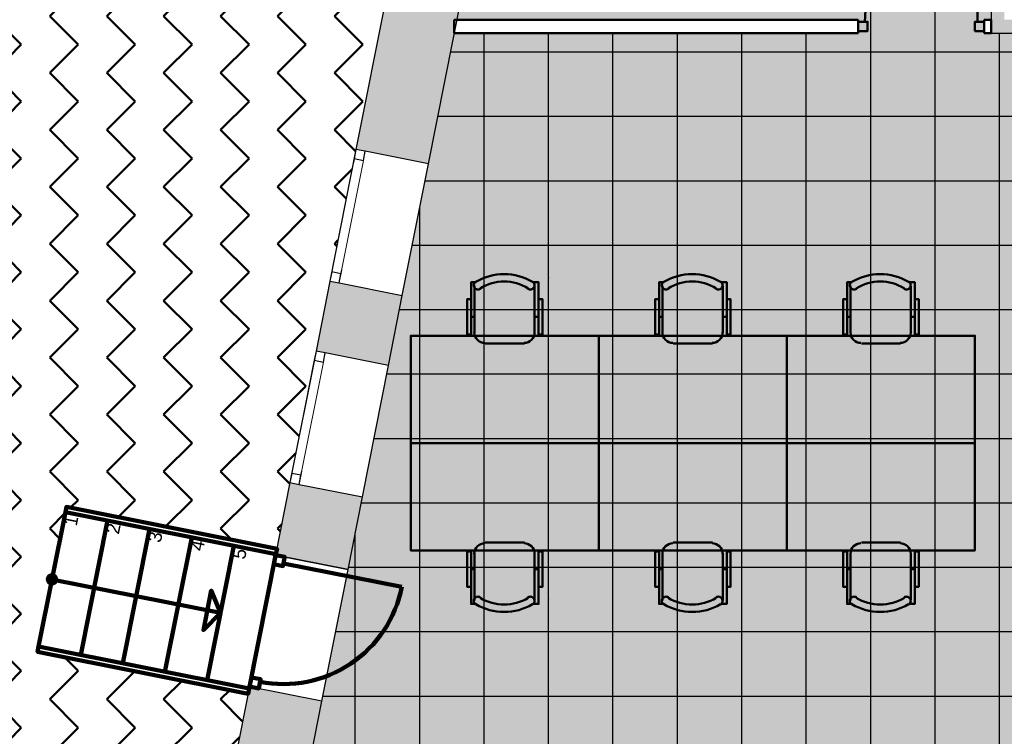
# Model space of a CAD drawing. Header units: metres. Extents: x -1 to 430, y -6 to 34.
# Tile 7 of 22: x 397.1 to 404.44, y 18.18 to 23.52. Entities that reach past the tile are written whole.
import ezdxf

# ---------------------------------------------------------------- set-up
doc = ezdxf.new("R2010")
doc.units = ezdxf.units.M
doc.linetypes.add('CONTINUA', pattern=[0])
doc.linetypes.add('PUNKT', pattern=[6.35, 0, -6.35])
for name, color, linetype, lineweight in [('3D P1 MURS EXISTENTS', 7, 'CONTINUA', 25), ('3D P1 MURS NOUS', 7, 'CONTINUA', 25), ('P1 MOBLES', 7, 'CONTINUA', 25), ('P1 PAVIMENT', 7, 'CONTINUA', 25)]:
    doc.layers.add(name, color=color, linetype=linetype, lineweight=lineweight)
doc.styles.add('ARIAL', font='arial.ttf')

# ---------------------------------------------------------------- blocks, each defined once
blk = doc.blocks.new('OBJETO_COMPLEJO_13')
at = {"layer": 'P1 MOBLES', "color": 202, "linetype": 'CONTINUA', "lineweight": 50, "transparency": 33554687}
for p, q in [((400.4877, 21.1862), (400.4877, 21.5375)), ((400.9364, 21.5375), (400.9364, 21.1862)), ((400.4623, 21.3047), (400.4877, 21.3047)), ((400.9661, 21.3047), (400.9364, 21.3047)), ((400.8602, 21.1057), (400.5681, 21.1057))]:
    blk.add_line(p, q, dxfattribs=at)
for points in [[(400.4623, 21.4359), (400.4327, 21.4359), (400.4327, 21.1735), (400.4623, 21.1735), (400.4623, 21.5629), (400.5004, 21.5629)], [(400.4969, 21.5673), (400.492, 21.5632), (400.4881, 21.5584), (400.4852, 21.553), (400.4835, 21.5473), (400.4828, 21.5412), (400.4833, 21.5352), (400.4851, 21.5292), (400.488, 21.5235), (400.492, 21.5186), (400.4968, 21.5146), (400.5022, 21.5117), (400.5079, 21.5099), (400.514, 21.5092), (400.52, 21.5097), (400.526, 21.5113), (400.5317, 21.5142)], [(400.8869, 21.5142), (400.8926, 21.5113), (400.8986, 21.5097), (400.9046, 21.5092), (400.9107, 21.5099), (400.9164, 21.5117), (400.9218, 21.5146), (400.9266, 21.5186), (400.9306, 21.5235), (400.9335, 21.5292), (400.9353, 21.5352), (400.9358, 21.5412), (400.9352, 21.5473), (400.9334, 21.553), (400.9305, 21.5584), (400.9266, 21.5632), (400.9217, 21.5673)], [(400.9661, 21.4359), (400.9957, 21.4359), (400.9957, 21.1735), (400.9661, 21.1735), (400.9661, 21.5629), (400.9237, 21.5629)], [(400.4871, 21.1896), (400.4887, 21.1738), (400.4932, 21.1591), (400.5004, 21.1458), (400.51, 21.1342), (400.5216, 21.1246), (400.5349, 21.1174), (400.5496, 21.1129), (400.5654, 21.1113)], [(400.8575, 21.1113), (400.8733, 21.1129), (400.888, 21.1174), (400.9013, 21.1246), (400.9128, 21.1342), (400.9224, 21.1458), (400.9296, 21.1591), (400.9342, 21.1738), (400.9358, 21.1896)]]:
    blk.add_lwpolyline(points, dxfattribs=at)
blk.add_lwpolyline([(401.4148, 20.3649), (400.0136, 20.3649), (400.0136, 21.165), (401.4148, 21.165), (401.4148, 20.3649)], close=True, dxfattribs=at)
for centre, radius, start, end in [((400.7094, 21.2068), 0.4167, 59.57383, 120.44578), ((400.7094, 21.228), 0.3405, 58.2581, 121.76492)]:
    blk.add_arc(centre, radius, start, end, dxfattribs=at)
blk = doc.blocks.new('OBJETO_COMPLEJO_14')
at = {"layer": 'P1 MOBLES', "color": 202, "linetype": 'CONTINUA', "lineweight": 50, "transparency": 33554687}
for p, q in [((400.8602, 19.6241), (400.5681, 19.6241)), ((400.4877, 19.5437), (400.4877, 19.1923)), ((400.9364, 19.1923), (400.9364, 19.5437)), ((400.4623, 19.4252), (400.4877, 19.4252)), ((400.9661, 19.4252), (400.9364, 19.4252))]:
    blk.add_line(p, q, dxfattribs=at)
blk.add_lwpolyline([(401.4148, 20.3649), (400.0136, 20.3649), (400.0136, 19.5649), (401.4148, 19.5649), (401.4148, 20.3649)], close=True, dxfattribs=at)
for points in [[(400.4871, 19.5403), (400.4887, 19.5561), (400.4932, 19.5708), (400.5004, 19.5841), (400.51, 19.5957), (400.5216, 19.6052), (400.5349, 19.6124), (400.5496, 19.617), (400.5654, 19.6186)], [(400.8575, 19.6186), (400.8733, 19.617), (400.888, 19.6124), (400.9013, 19.6052), (400.9128, 19.5957), (400.9224, 19.5841), (400.9296, 19.5708), (400.9342, 19.5561), (400.9358, 19.5403)], [(400.4623, 19.2939), (400.4327, 19.2939), (400.4327, 19.5564), (400.4623, 19.5564), (400.4623, 19.1669), (400.5004, 19.1669)], [(400.9661, 19.2939), (400.9957, 19.2939), (400.9957, 19.5564), (400.9661, 19.5564), (400.9661, 19.1669), (400.9237, 19.1669)], [(400.4969, 19.1625), (400.492, 19.1666), (400.4881, 19.1714), (400.4852, 19.1768), (400.4835, 19.1826), (400.4828, 19.1886), (400.4833, 19.1947), (400.4851, 19.2007), (400.488, 19.2063), (400.492, 19.2113), (400.4968, 19.2152), (400.5022, 19.2181), (400.5079, 19.22), (400.514, 19.2207), (400.52, 19.2202), (400.526, 19.2185), (400.5317, 19.2156)], [(400.8869, 19.2156), (400.8926, 19.2185), (400.8986, 19.2202), (400.9046, 19.2207), (400.9107, 19.22), (400.9164, 19.2181), (400.9218, 19.2152), (400.9266, 19.2113), (400.9306, 19.2063), (400.9335, 19.2007), (400.9353, 19.1947), (400.9358, 19.1886), (400.9352, 19.1826), (400.9334, 19.1768), (400.9305, 19.1714), (400.9266, 19.1666), (400.9217, 19.1625)]]:
    blk.add_lwpolyline(points, dxfattribs=at)
for centre, radius, start, end in [((400.7094, 19.5231), 0.4167, 239.55422, 300.42617), ((400.7094, 19.5019), 0.3405, 238.23508, 301.7419)]:
    blk.add_arc(centre, radius, start, end, dxfattribs=at)
blk = doc.blocks.new('OBJETO_COMPLEJO_15')
at = {"layer": 'P1 MOBLES', "color": 202, "linetype": 'CONTINUA', "lineweight": 50, "transparency": 33554687}
for p, q in [((401.8889, 21.1862), (401.8889, 21.5375)), ((402.3376, 21.5375), (402.3376, 21.1862)), ((401.8635, 21.3047), (401.8889, 21.3047)), ((402.3672, 21.3047), (402.3376, 21.3047)), ((402.2614, 21.1057), (401.9693, 21.1057))]:
    blk.add_line(p, q, dxfattribs=at)
for points in [[(401.8635, 21.4359), (401.8339, 21.4359), (401.8339, 21.1735), (401.8635, 21.1735), (401.8635, 21.5629), (401.9016, 21.5629)], [(401.8981, 21.5673), (401.8932, 21.5632), (401.8892, 21.5584), (401.8864, 21.553), (401.8846, 21.5473), (401.884, 21.5412), (401.8845, 21.5352), (401.8862, 21.5292), (401.8892, 21.5235), (401.8932, 21.5186), (401.898, 21.5146), (401.9034, 21.5117), (401.9091, 21.5099), (401.9151, 21.5092), (401.9212, 21.5097), (401.9272, 21.5113), (401.9329, 21.5142)], [(402.2881, 21.5142), (402.2938, 21.5113), (402.2997, 21.5097), (402.3058, 21.5092), (402.3118, 21.5099), (402.3176, 21.5117), (402.323, 21.5146), (402.3278, 21.5186), (402.3318, 21.5235), (402.3347, 21.5292), (402.3364, 21.5352), (402.337, 21.5412), (402.3363, 21.5473), (402.3346, 21.553), (402.3317, 21.5584), (402.3278, 21.5632), (402.3229, 21.5673)], [(402.3672, 21.4359), (402.3969, 21.4359), (402.3969, 21.1735), (402.3672, 21.1735), (402.3672, 21.5629), (402.3249, 21.5629)], [(401.8882, 21.1896), (401.8898, 21.1738), (401.8944, 21.1591), (401.9016, 21.1458), (401.9112, 21.1342), (401.9228, 21.1246), (401.9361, 21.1174), (401.9508, 21.1129), (401.9666, 21.1113)], [(402.2587, 21.1113), (402.2744, 21.1129), (402.2891, 21.1174), (402.3024, 21.1246), (402.314, 21.1342), (402.3236, 21.1458), (402.3308, 21.1591), (402.3354, 21.1738), (402.337, 21.1896)]]:
    blk.add_lwpolyline(points, dxfattribs=at)
blk.add_lwpolyline([(402.8159, 20.3649), (401.4148, 20.3649), (401.4148, 21.165), (402.8159, 21.165), (402.8159, 20.3649)], close=True, dxfattribs=at)
for centre, radius, start, end in [((402.1106, 21.2068), 0.4167, 59.57383, 120.44578), ((402.1106, 21.228), 0.3405, 58.2581, 121.76492)]:
    blk.add_arc(centre, radius, start, end, dxfattribs=at)
blk = doc.blocks.new('OBJETO_COMPLEJO_16')
at = {"layer": 'P1 MOBLES', "color": 202, "linetype": 'CONTINUA', "lineweight": 50, "transparency": 33554687}
for p, q in [((402.2614, 19.6241), (401.9693, 19.6241)), ((401.8889, 19.5437), (401.8889, 19.1923)), ((402.3376, 19.1923), (402.3376, 19.5437)), ((401.8635, 19.4252), (401.8889, 19.4252)), ((402.3672, 19.4252), (402.3376, 19.4252))]:
    blk.add_line(p, q, dxfattribs=at)
blk.add_lwpolyline([(402.8159, 20.3649), (401.4148, 20.3649), (401.4148, 19.5649), (402.8159, 19.5649), (402.8159, 20.3649)], close=True, dxfattribs=at)
for points in [[(401.8882, 19.5403), (401.8898, 19.5561), (401.8944, 19.5708), (401.9016, 19.5841), (401.9112, 19.5957), (401.9228, 19.6052), (401.9361, 19.6124), (401.9508, 19.617), (401.9666, 19.6186)], [(402.2587, 19.6186), (402.2744, 19.617), (402.2891, 19.6124), (402.3024, 19.6052), (402.314, 19.5957), (402.3236, 19.5841), (402.3308, 19.5708), (402.3354, 19.5561), (402.337, 19.5403)], [(401.8635, 19.2939), (401.8339, 19.2939), (401.8339, 19.5564), (401.8635, 19.5564), (401.8635, 19.1669), (401.9016, 19.1669)], [(402.3672, 19.2939), (402.3969, 19.2939), (402.3969, 19.5564), (402.3672, 19.5564), (402.3672, 19.1669), (402.3249, 19.1669)], [(401.8981, 19.1625), (401.8932, 19.1666), (401.8892, 19.1714), (401.8864, 19.1768), (401.8846, 19.1826), (401.884, 19.1886), (401.8845, 19.1947), (401.8862, 19.2007), (401.8892, 19.2063), (401.8932, 19.2113), (401.898, 19.2152), (401.9034, 19.2181), (401.9091, 19.22), (401.9151, 19.2207), (401.9212, 19.2202), (401.9272, 19.2185), (401.9329, 19.2156)], [(402.2881, 19.2156), (402.2938, 19.2185), (402.2997, 19.2202), (402.3058, 19.2207), (402.3118, 19.22), (402.3176, 19.2181), (402.323, 19.2152), (402.3278, 19.2113), (402.3318, 19.2063), (402.3347, 19.2007), (402.3364, 19.1947), (402.337, 19.1886), (402.3363, 19.1826), (402.3346, 19.1768), (402.3317, 19.1714), (402.3278, 19.1666), (402.3229, 19.1625)]]:
    blk.add_lwpolyline(points, dxfattribs=at)
for centre, radius, start, end in [((402.1106, 19.5231), 0.4167, 239.55422, 300.42617), ((402.1106, 19.5019), 0.3405, 238.23508, 301.7419)]:
    blk.add_arc(centre, radius, start, end, dxfattribs=at)
blk = doc.blocks.new('OBJETO_COMPLEJO_17')
at = {"layer": 'P1 MOBLES', "color": 202, "linetype": 'CONTINUA', "lineweight": 50, "transparency": 33554687}
for p, q in [((403.2901, 21.1862), (403.2901, 21.5375)), ((403.7388, 21.5375), (403.7388, 21.1862)), ((403.2647, 21.3047), (403.2901, 21.3047)), ((403.7684, 21.3047), (403.7388, 21.3047)), ((403.6626, 21.1057), (403.3705, 21.1057))]:
    blk.add_line(p, q, dxfattribs=at)
for points in [[(403.2647, 21.4359), (403.235, 21.4359), (403.235, 21.1735), (403.2647, 21.1735), (403.2647, 21.5629), (403.3028, 21.5629)], [(403.2993, 21.5673), (403.2943, 21.5632), (403.2904, 21.5584), (403.2876, 21.553), (403.2858, 21.5473), (403.2852, 21.5412), (403.2857, 21.5352), (403.2874, 21.5292), (403.2904, 21.5235), (403.2944, 21.5186), (403.2992, 21.5146), (403.3045, 21.5117), (403.3103, 21.5099), (403.3163, 21.5092), (403.3224, 21.5097), (403.3284, 21.5113), (403.3341, 21.5142)], [(403.6893, 21.5142), (403.695, 21.5113), (403.7009, 21.5097), (403.707, 21.5092), (403.713, 21.5099), (403.7188, 21.5117), (403.7242, 21.5146), (403.7289, 21.5186), (403.7329, 21.5235), (403.7359, 21.5292), (403.7376, 21.5352), (403.7381, 21.5412), (403.7375, 21.5473), (403.7358, 21.553), (403.7329, 21.5584), (403.729, 21.5632), (403.7241, 21.5673)], [(403.7684, 21.4359), (403.798, 21.4359), (403.798, 21.1735), (403.7684, 21.1735), (403.7684, 21.5629), (403.7261, 21.5629)], [(403.2894, 21.1896), (403.291, 21.1738), (403.2956, 21.1591), (403.3028, 21.1458), (403.3124, 21.1342), (403.3239, 21.1246), (403.3372, 21.1174), (403.3519, 21.1129), (403.3677, 21.1113)], [(403.6598, 21.1113), (403.6756, 21.1129), (403.6903, 21.1174), (403.7036, 21.1246), (403.7152, 21.1342), (403.7248, 21.1458), (403.732, 21.1591), (403.7366, 21.1738), (403.7381, 21.1896)]]:
    blk.add_lwpolyline(points, dxfattribs=at)
blk.add_lwpolyline([(404.2171, 20.3649), (402.8159, 20.3649), (402.8159, 21.165), (404.2171, 21.165), (404.2171, 20.3649)], close=True, dxfattribs=at)
for centre, radius, start, end in [((403.5117, 21.2068), 0.4167, 59.57383, 120.44578), ((403.5117, 21.228), 0.3405, 58.2581, 121.76492)]:
    blk.add_arc(centre, radius, start, end, dxfattribs=at)
blk = doc.blocks.new('OBJETO_COMPLEJO_18')
at = {"layer": 'P1 MOBLES', "color": 202, "linetype": 'CONTINUA', "lineweight": 50, "transparency": 33554687}
for p, q in [((403.6626, 19.6241), (403.3705, 19.6241)), ((403.2901, 19.5437), (403.2901, 19.1923)), ((403.7388, 19.1923), (403.7388, 19.5437)), ((403.2647, 19.4252), (403.2901, 19.4252)), ((403.7684, 19.4252), (403.7388, 19.4252))]:
    blk.add_line(p, q, dxfattribs=at)
blk.add_lwpolyline([(404.2171, 20.3649), (402.8159, 20.3649), (402.8159, 19.5649), (404.2171, 19.5649), (404.2171, 20.3649)], close=True, dxfattribs=at)
for points in [[(403.2894, 19.5403), (403.291, 19.5561), (403.2956, 19.5708), (403.3028, 19.5841), (403.3124, 19.5957), (403.3239, 19.6052), (403.3372, 19.6124), (403.3519, 19.617), (403.3677, 19.6186)], [(403.6598, 19.6186), (403.6756, 19.617), (403.6903, 19.6124), (403.7036, 19.6052), (403.7152, 19.5957), (403.7248, 19.5841), (403.732, 19.5708), (403.7366, 19.5561), (403.7381, 19.5403)], [(403.2647, 19.2939), (403.235, 19.2939), (403.235, 19.5564), (403.2647, 19.5564), (403.2647, 19.1669), (403.3028, 19.1669)], [(403.7684, 19.2939), (403.798, 19.2939), (403.798, 19.5564), (403.7684, 19.5564), (403.7684, 19.1669), (403.7261, 19.1669)], [(403.2993, 19.1625), (403.2943, 19.1666), (403.2904, 19.1714), (403.2876, 19.1768), (403.2858, 19.1826), (403.2852, 19.1886), (403.2857, 19.1947), (403.2874, 19.2007), (403.2904, 19.2063), (403.2944, 19.2113), (403.2992, 19.2152), (403.3045, 19.2181), (403.3103, 19.22), (403.3163, 19.2207), (403.3224, 19.2202), (403.3284, 19.2185), (403.3341, 19.2156)], [(403.6893, 19.2156), (403.695, 19.2185), (403.7009, 19.2202), (403.707, 19.2207), (403.713, 19.22), (403.7188, 19.2181), (403.7242, 19.2152), (403.7289, 19.2113), (403.7329, 19.2063), (403.7359, 19.2007), (403.7376, 19.1947), (403.7381, 19.1886), (403.7375, 19.1826), (403.7358, 19.1768), (403.7329, 19.1714), (403.729, 19.1666), (403.7241, 19.1625)]]:
    blk.add_lwpolyline(points, dxfattribs=at)
for centre, radius, start, end in [((403.5117, 19.5231), 0.4167, 239.55422, 300.42617), ((403.5117, 19.5019), 0.3405, 238.23508, 301.7419)]:
    blk.add_arc(centre, radius, start, end, dxfattribs=at)
blk = doc.blocks.new('TRAMA_1')
at = {"layer": 'P1 PAVIMENT', "linetype": 'CONTINUA', "lineweight": 25, "transparency": 33554687}
for points in [[(401.0337, 21.6), (401.04, 21.6063), (401.0462, 21.6), (401.04, 21.5938)], [(403.4337, 21.6), (403.44, 21.6063), (403.4463, 21.6), (403.44, 21.5938)], [(401.0337, 19.2), (401.04, 19.2063), (401.0462, 19.2), (401.04, 19.1937)], [(403.4337, 19.2), (403.44, 19.2063), (403.4463, 19.2), (403.44, 19.1937)]]:
    blk.add_hatch(color=7, dxfattribs=at).paths.add_polyline_path(points, flags=16)
at = {"layer": 'P1 PAVIMENT', "color": 7, "linetype": 'CONTINUA', "lineweight": 25, "transparency": 33554687}
for p, q in [((400.56, 21.6), (400.56, 23.4195)), ((401.04, 21.6), (401.04, 23.4195)), ((400.3101, 23.28), (400.8, 23.28)), ((403.2, 23.28), (405.6, 23.28)), ((400.2149, 22.8), (400.8, 22.8)), ((400.8, 22.8), (403.2, 22.8)), ((400.1198, 22.32), (400.8, 22.32)), ((400.8, 22.32), (403.2, 22.32)), ((400.08, 21.6), (400.08, 22.1189)), ((400.0247, 21.84), (400.8, 21.84)), ((400.8, 21.84), (403.2, 21.84)), ((403.2, 21.84), (405.6, 21.84)), ((400.08, 19.2), (400.08, 21.6)), ((400.56, 19.2), (400.56, 21.6)), ((401.04, 19.2), (401.04, 21.6)), ((401.52, 19.2), (401.52, 21.6)), ((402, 19.2), (402, 21.6)), ((402.48, 19.2), (402.48, 21.6)), ((402.96, 19.2), (402.96, 21.6)), ((403.44, 19.2), (403.44, 21.6)), ((403.92, 19.2), (403.92, 21.6)), ((404.4, 19.2), (404.4, 21.6)), ((399.9296, 21.36), (400.8, 21.36)), ((400.8, 21.36), (403.2, 21.36)), ((403.2, 21.36), (405.6, 21.36)), ((399.8345, 20.88), (400.8, 20.88)), ((400.8, 20.88), (403.2, 20.88)), ((403.2, 20.88), (405.6, 20.88)), ((399.7394, 20.4), (400.8, 20.4)), ((400.8, 20.4), (403.2, 20.4)), ((403.2, 20.4), (405.6, 20.4)), ((399.6443, 19.92), (400.8, 19.92)), ((400.8, 19.92), (403.2, 19.92)), ((403.2, 19.92), (405.6, 19.92)), ((399.6, 19.2), (399.6, 19.6962)), ((399.5492, 19.44), (400.8, 19.44)), ((400.8, 19.44), (403.2, 19.44)), ((403.2, 19.44), (405.6, 19.44)), ((399.6, 16.9347), (399.6, 19.2)), ((400.08, 16.8), (400.08, 19.2)), ((400.56, 16.8), (400.56, 19.2)), ((401.04, 18.0436), (401.04, 19.2)), ((399.4541, 18.96), (400.8, 18.96)), ((400.8, 18.96), (403.2, 18.96)), ((403.2, 18.96), (405.6, 18.96)), ((399.359, 18.48), (400.8, 18.48)), ((400.8, 18.48), (403.2, 18.48)), ((403.2, 18.48), (405.6, 18.48))]:
    blk.add_line(p, q, dxfattribs=at)
for points in [[(403.44, 21.6), (403.44, 22.8453), (403.44, 22.8453), (403.44, 24)], [(403.92, 21.6), (403.92, 22.7144), (403.92, 22.7144), (403.92, 24)], [(401.52, 21.6), (401.52, 23.3688), (401.52, 23.3688), (401.52, 23.4195)], [(402, 21.6), (402, 23.2379), (402, 23.2379), (402, 23.4195)], [(402.48, 21.6), (402.48, 23.107), (402.48, 23.107), (402.48, 23.4195)], [(402.96, 21.6), (402.96, 22.9761), (402.96, 22.9761), (402.96, 23.4195)], [(404.4, 21.6), (404.4, 22.5835), (404.4, 22.5835), (404.4, 23.4195)], [(400.8, 23.28), (401.8456, 23.28), (401.8456, 23.28), (403.2, 23.28)], [(403.2, 22.8), (403.606, 22.8), (403.606, 22.8), (405.6, 22.8)], [(403.2, 22.32), (405.3663, 22.32), (405.3663, 22.32), (405.6, 22.32)], [(401.52, 16.8), (401.52, 17.8609), (401.52, 17.8609), (401.52, 19.2)], [(402, 16.8), (402, 17.8554), (402, 17.8554), (402, 19.2)], [(402.48, 16.8), (402.48, 17.8498), (402.48, 17.8498), (402.48, 19.2)], [(402.96, 16.8), (402.96, 17.8442), (402.96, 17.8442), (402.96, 19.2)], [(403.44, 16.8), (403.44, 17.8386), (403.44, 17.8386), (403.44, 19.2)], [(403.92, 16.8), (403.92, 17.833), (403.92, 17.833), (403.92, 19.2)], [(404.4, 16.8), (404.4, 17.8274), (404.4, 17.8274), (404.4, 19.2)]]:
    blk.add_lwpolyline(points, dxfattribs=at)

msp = doc.modelspace()

# ---------------------------------------------------------------- hatches: boundary and pattern name
at = {"layer": '3D P1 MURS EXISTENTS', "linetype": 'CONTINUA', "lineweight": 18, "true_color": 0xa0a0a0, "transparency": 33554687}
for points in [[(404.4366, 23.5195), (404.4366, 28.0782), (404.3366, 28.0782), (404.3366, 23.5195)], [(399.9162, 24.1222), (399.6053, 22.5527), (400.1448, 22.4458), (400.4557, 24.0153)], [(404.3366, 23.4195), (406.177, 23.4195), (406.177, 23.5195), (404.3366, 23.5195)], [(399.3077, 21.0509), (399.8472, 20.9441), (399.9504, 21.4649), (399.4109, 21.5718)], [(399.6529, 19.9631), (399.1134, 20.07), (399.0065, 19.5305), (399.546, 19.4236)], [(398.8121, 18.5496), (398.5038, 16.9935), (399.0434, 16.8866), (399.3517, 18.4427)]]:
    msp.add_hatch(color=253, dxfattribs=at).paths.add_polyline_path(points)
at = {"layer": 'P1 MOBLES', "linetype": 'CONTINUA', "lineweight": 50, "transparency": 33554687}
h = msp.add_hatch(dxfattribs=at)
h.set_pattern_fill('TRAMA', color=202, scale=0.3, angle=135, style=0, pattern_type=2)
h.set_pattern_definition([(135, (-0.84853, 6e-17), (-0.42426407, 3e-17), [0.3, -0.3]), (225, (-0.84853, 6e-17), (-7e-17, -0.42426407), [0.3, -0.3])])
h.paths.add_polyline_path([(400.4234, 26.6821), (400.6941, 28.0485), (394.4398, 28.0485), (394.4398, 13.2195), (397.7561, 13.2195), (398.8018, 18.4972), (397.2323, 18.8081), (397.446, 19.8872), (399.0155, 19.5762), (400.2096, 25.603), (398.6401, 25.914), (398.8539, 26.993)], flags=0)
at = {"layer": 'P1 PAVIMENT', "linetype": 'CONTINUA', "lineweight": 25, "true_color": 0xa8d1ff, "transparency": 33554687}
h = msp.add_hatch(color=141, dxfattribs=at)
h.paths.add_polyline_path([(410.8472, 18.0827), (410.5993, 18.2166), (410.5542, 18.2441), (410.5897, 18.3045), (410.6341, 18.2774), (410.8788, 18.1451), (411.1301, 18.0259), (411.3873, 17.9199), (411.6497, 17.8276), (411.9165, 17.7491), (412.1871, 17.6847), (412.4607, 17.6346), (412.7365, 17.5988), (413.0138, 17.5776), (413.3066, 17.5705), (413.3066, 21.3124), (412.6165, 21.2595), (411.2065, 20.8204), (411.2066, 20.8197), (410.3864, 20.7495), (409.747, 21.1763), (409.747, 18.3096), (409.7493, 18.3096), (409.7493, 18.2396), (409.747, 18.2396), (409.747, 18.1095), (409.627, 18.1095), (409.627, 22.0762), (409.5179, 22.1774), (409.3185, 22.3439), (409.1106, 22.4998), (408.8949, 22.6445), (408.6719, 22.7778), (408.4422, 22.8992), (408.2065, 23.0084), (407.9654, 23.1051), (407.7196, 23.1891), (407.507, 23.2495), (407.51, 23.2607), (407.507, 23.2617), (407.507, 24.1595), (406.177, 24.1595), (406.177, 23.4195), (404.2866, 23.4195), (404.2866, 23.5195), (404.3366, 23.5195), (404.3366, 28.0782), (401.2607, 28.0782), (400.3575, 23.5195), (403.3466, 23.5195), (403.3466, 23.4195), (400.3377, 23.4195), (399.0648, 16.995), (399.9816, 16.8917), (399.9704, 16.7924), (399.0453, 16.8966), (398.2972, 13.1206), (400.936, 13.1206), (400.936, 13.4555), (400.9022, 13.4677), (400.872, 13.4852), (400.8452, 13.5077), (400.8227, 13.5345), (400.8053, 13.5647), (400.7933, 13.5976), (400.7872, 13.632), (400.7872, 13.6669), (400.7933, 13.7014), (400.8053, 13.7342), (400.8227, 13.7645), (400.8452, 13.7912), (400.872, 13.8137), (400.9022, 13.8312), (400.936, 13.8435), (400.936, 16.6836), (400.9045, 16.6871), (400.9157, 16.7865), (402.3914, 16.6203), (402.3802, 16.5209), (401.036, 16.6723), (401.036, 13.8442), (401.0717, 13.8312), (401.102, 13.8137), (401.1288, 13.7912), (401.1512, 13.7645), (401.1687, 13.7342), (401.1807, 13.7014), (401.1867, 13.6669), (401.1867, 13.632), (401.1807, 13.5976), (401.1687, 13.5647), (401.1512, 13.5345), (401.1288, 13.5077), (401.102, 13.4852), (401.0717, 13.4677), (401.036, 13.4547), (401.036, 13.1206), (403.3696, 13.1206), (403.3696, 16.4095), (403.3143, 16.4157), (403.3255, 16.5151), (403.3752, 16.5095), (404.7972, 16.5095), (404.7972, 16.4095), (403.4696, 16.4095), (403.4696, 13.1206), (405.7872, 13.1206), (405.7872, 13.455), (405.7522, 13.4677), (405.722, 13.4852), (405.6952, 13.5077), (405.6727, 13.5345), (405.6553, 13.5647), (405.6433, 13.5976), (405.6372, 13.632), (405.6372, 13.6669), (405.6433, 13.7014), (405.6553, 13.7342), (405.6727, 13.7645), (405.6952, 13.7912), (405.722, 13.8137), (405.7522, 13.8312), (405.7872, 13.8439), (405.7872, 16.4095), (405.7372, 16.4095), (405.7372, 16.5095), (405.9383, 16.5095), (405.9383, 16.4095), (405.8872, 16.4095), (405.8872, 13.8437), (405.9217, 13.8312), (405.952, 13.8137), (405.9788, 13.7912), (406.0023, 13.7631), (407.3616, 13.7631), (407.3616, 13.1206), (408.2373, 13.1206), (408.2373, 16.4095), (406.8783, 16.4095), (406.8783, 16.5095), (409.695, 16.5095), (409.695, 16.4095), (408.3373, 16.4095), (408.3373, 13.1206), (410.685, 13.1206), (410.685, 13.4546), (410.649, 13.4677), (410.6187, 13.4852), (410.5919, 13.5077), (410.5695, 13.5345), (410.552, 13.5647), (410.54, 13.5976), (410.534, 13.632), (410.534, 13.6669), (410.54, 13.7014), (410.552, 13.7342), (410.5695, 13.7645), (410.5919, 13.7912), (410.6187, 13.8137), (410.649, 13.8312), (410.685, 13.8443), (410.685, 16.4095), (410.635, 16.4095), (410.635, 16.5095), (410.8361, 16.5095), (410.8361, 16.4095), (410.785, 16.4095), (410.785, 13.8434), (410.8185, 13.8312), (410.8487, 13.8137), (410.8755, 13.7912), (410.898, 13.7645), (410.9154, 13.7342), (410.9274, 13.7014), (410.9335, 13.6669), (410.9335, 13.632), (410.9274, 13.5976), (410.9154, 13.5647), (410.898, 13.5345), (410.8755, 13.5077), (410.8487, 13.4852), (410.8185, 13.4677), (410.785, 13.4555), (410.785, 13.1206), (413.3874, 13.1206), (413.3874, 16.4095), (411.7361, 16.4095), (411.7361, 16.5095), (415.0981, 16.5095), (415.0981, 16.4095), (413.4874, 16.4095), (413.4874, 13.1206), (416.0881, 13.1206), (416.0881, 13.4547), (416.0522, 13.4677), (416.022, 13.4852), (415.9952, 13.5077), (415.9727, 13.5345), (415.9553, 13.5647), (415.9433, 13.5976), (415.9372, 13.632), (415.9372, 13.6669), (415.9433, 13.7014), (415.9553, 13.7342), (415.9727, 13.7645), (415.9952, 13.7912), (416.022, 13.8137), (416.0522, 13.8312), (416.0881, 13.8442), (416.0881, 16.4095), (416.0381, 16.4095), (416.0381, 16.5095), (416.2381, 16.5095), (416.2381, 16.4095), (416.1881, 16.4095), (416.1881, 13.8434), (416.2217, 13.8312), (416.252, 13.8137), (416.2788, 13.7912), (416.3012, 13.7645), (416.3187, 13.7342), (416.3307, 13.7014), (416.3367, 13.6669), (416.3367, 13.632), (416.3307, 13.5976), (416.3187, 13.5647), (416.3012, 13.5345), (416.2788, 13.5077), (416.252, 13.4852), (416.2217, 13.4677), (416.1881, 13.4555), (416.1881, 13.1206), (418.4973, 13.1206), (418.4973, 16.4095), (417.1781, 16.4095), (417.1781, 16.5095), (420.417, 16.5095), (420.417, 16.4095), (418.5973, 16.4095), (418.5973, 13.1206), (421.407, 13.1206), (421.407, 16.4095), (421.357, 16.4095), (421.357, 16.5095), (421.407, 16.5095), (421.407, 16.5695), (421.507, 16.5695), (421.507, 13.1206), (423.7155, 13.1206), (424.7142, 17.9395), (421.507, 17.9395), (421.507, 17.5095), (421.407, 17.5095), (421.407, 18.1395), (421.507, 18.1395), (421.507, 18.0395), (424.7349, 18.0395), (425.7009, 22.7007), (421.507, 22.7007), (421.507, 22.6507), (421.407, 22.6507), (421.407, 22.8007), (425.7216, 22.8007), (426.8153, 28.0782), (421.507, 28.0782), (421.507, 23.7407), (421.337, 23.7407), (421.337, 24.2395), (417.447, 24.2395), (417.447, 23.4895), (416.517, 23.4895), (416.517, 22.0695), (416.0484, 22.0695), (416.0484, 19.5653), (415.9784, 19.5653), (415.9784, 22.0695), (415.647, 22.0695), (414.1734, 21.4995), (413.4066, 21.32), (413.4066, 17.5741), (413.5699, 17.5787), (413.8472, 17.601), (414.1228, 17.6379), (414.3962, 17.6891), (414.6665, 17.7546), (414.9331, 17.8341), (415.1951, 17.9275), (415.4518, 18.0344), (415.7026, 18.1546), (415.9468, 18.2878), (416.1837, 18.4336), (416.2078, 18.4503), (415.9784, 18.7725), (415.9784, 18.7978), (416.0484, 18.7978), (416.0484, 18.7948), (416.2654, 18.49), (416.2666, 18.4909), (416.3059, 18.4331), (416.2489, 18.3925), (416.2484, 18.3932), (416.2219, 18.375), (415.9819, 18.2273), (415.7346, 18.0923), (415.4804, 17.9705), (415.2203, 17.8621), (414.9548, 17.7675), (414.6848, 17.687), (414.4109, 17.6206), (414.1339, 17.5687), (413.8546, 17.5314), (413.5737, 17.5087), (413.292, 17.5008), (413.0103, 17.5076), (412.7293, 17.5292), (412.4499, 17.5654), (412.1727, 17.6162), (411.8985, 17.6815), (411.6282, 17.761), (411.3623, 17.8545), (411.1018, 17.9618)])
h.paths.add_polyline_path([(410.7119, 18.0491), (410.8502, 18.0491), (410.939, 17.9432), (410.9609, 17.9054), (410.9758, 17.8643), (410.9834, 17.8213), (410.9834, 17.7776), (410.9758, 17.7346), (410.9609, 17.6935), (410.939, 17.6557), (410.911, 17.6222), (410.8775, 17.5942), (410.8396, 17.5723), (410.7986, 17.5574), (410.7556, 17.5498), (410.7119, 17.5498), (410.6689, 17.5574), (410.6278, 17.5723), (410.59, 17.5942), (410.5565, 17.6222), (410.5284, 17.6557), (410.5066, 17.6935), (410.4916, 17.7346), (410.484, 17.7776), (410.484, 17.8213), (410.4916, 17.8643), (410.5066, 17.9054), (410.5284, 17.9432), (410.5565, 17.9767), (410.59, 18.0048), (410.6278, 18.0266), (410.6689, 18.0416)], flags=16)
h.paths.add_polyline_path([(410.8472, 18.0827), (410.7119, 18.0491), (410.8054, 18.1025)], flags=16)
h.paths.add_polyline_path([(406.0367, 13.6669), (406.0367, 13.632), (406.0307, 13.5976), (406.0187, 13.5647), (406.0012, 13.5345), (405.9788, 13.5077), (405.952, 13.4852), (405.9217, 13.4677), (405.8872, 13.4552), (405.8872, 13.1206), (406.0743, 13.1206), (406.0743, 13.7206), (406.0753, 13.7331), (406.0191, 13.7331), (406.0307, 13.7014)])
h.paths.add_polyline_path([(421.407, 19.0795), (421.407, 21.7107), (421.507, 21.7107), (421.507, 19.0795)], flags=16)
h.paths.add_polyline_path([(405.6098, 17.6935), (405.5949, 17.7346), (405.5873, 17.7776), (405.5873, 17.8213), (405.5949, 17.8643), (405.6098, 17.9054), (405.6317, 17.9432), (405.6598, 17.9767), (405.6932, 18.0048), (405.7311, 18.0266), (405.7721, 18.0416), (405.8151, 18.0491), (405.8588, 18.0491), (405.9019, 18.0416), (405.9429, 18.0266), (405.9807, 18.0048), (406.0142, 17.9767), (406.0423, 17.9432), (406.0641, 17.9054), (406.0791, 17.8643), (406.0867, 17.8213), (406.0867, 17.7776), (406.0791, 17.7346), (406.0641, 17.6935), (406.0423, 17.6557), (406.0142, 17.6222), (405.9807, 17.5942), (405.9429, 17.5723), (405.9019, 17.5574), (405.8588, 17.5498), (405.8151, 17.5498), (405.7721, 17.5574), (405.7311, 17.5723), (405.6932, 17.5942), (405.6598, 17.6222), (405.6317, 17.6557)], flags=16)
h.paths.add_polyline_path([(400.9651, 17.5498), (400.9221, 17.5574), (400.8811, 17.5723), (400.8432, 17.5942), (400.8098, 17.6222), (400.7817, 17.6557), (400.7598, 17.6935), (400.7449, 17.7346), (400.7373, 17.7776), (400.7373, 17.8213), (400.7449, 17.8643), (400.7598, 17.9054), (400.7817, 17.9432), (400.8098, 17.9767), (400.8432, 18.0048), (400.8811, 18.0266), (400.9221, 18.0416), (400.9651, 18.0491), (401.0088, 18.0491), (401.0519, 18.0416), (401.0929, 18.0266), (401.1307, 18.0048), (401.1642, 17.9767), (401.1923, 17.9432), (401.2141, 17.9054), (401.2291, 17.8643), (401.2367, 17.8213), (401.2367, 17.7776), (401.2291, 17.7346), (401.2141, 17.6935), (401.1923, 17.6557), (401.1642, 17.6222), (401.1307, 17.5942), (401.0929, 17.5723), (401.0519, 17.5574), (401.0088, 17.5498)], flags=16)
h.paths.add_polyline_path([(421.2191, 24.0054), (421.2341, 23.9643), (421.2417, 23.9213), (421.2417, 23.8776), (421.2341, 23.8346), (421.2191, 23.7935), (421.1973, 23.7557), (421.1692, 23.7222), (421.1357, 23.6942), (421.0979, 23.6723), (421.0569, 23.6574), (421.0138, 23.6498), (420.9701, 23.6498), (420.9271, 23.6574), (420.8861, 23.6723), (420.8482, 23.6942), (420.8148, 23.7222), (420.7867, 23.7557), (420.7648, 23.7935), (420.7499, 23.8346), (420.7423, 23.8776), (420.7423, 23.9213), (420.7499, 23.9643), (420.7648, 24.0054), (420.7867, 24.0432), (420.8148, 24.0767), (420.8482, 24.1048), (420.8861, 24.1266), (420.9271, 24.1416), (420.9701, 24.1491), (421.0138, 24.1491), (421.0569, 24.1416), (421.0979, 24.1266), (421.1357, 24.1048), (421.1692, 24.0767), (421.1973, 24.0432)], flags=16)
h.paths.add_polyline_path([(401.1219, 23.6174), (401.0788, 23.6098), (401.0351, 23.6098), (400.9921, 23.6174), (400.9511, 23.6323), (400.9132, 23.6542), (400.8798, 23.6822), (400.8517, 23.7157), (400.8298, 23.7535), (400.8149, 23.7946), (400.8073, 23.8376), (400.8073, 23.8813), (400.8149, 23.9243), (400.8298, 23.9654), (400.8517, 24.0032), (400.8798, 24.0367), (400.9132, 24.0648), (400.9511, 24.0866), (400.9921, 24.1016), (401.0351, 24.1091), (401.0788, 24.1091), (401.1219, 24.1016), (401.1629, 24.0866), (401.2007, 24.0648), (401.2342, 24.0367), (401.2623, 24.0032), (401.2841, 23.9654), (401.2991, 23.9243), (401.3067, 23.8813), (401.3067, 23.8376), (401.2991, 23.7946), (401.2841, 23.7535), (401.2623, 23.7157), (401.2342, 23.6822), (401.2007, 23.6542), (401.1629, 23.6323)], flags=16)
h.paths.add_polyline_path([(420.8148, 17.9767), (420.8482, 18.0048), (420.8861, 18.0266), (420.9271, 18.0416), (420.9701, 18.0491), (421.0138, 18.0491), (421.0569, 18.0416), (421.0979, 18.0266), (421.1357, 18.0048), (421.1692, 17.9767), (421.1973, 17.9432), (421.2191, 17.9054), (421.2341, 17.8643), (421.2417, 17.8213), (421.2417, 17.7776), (421.2341, 17.7346), (421.2191, 17.6935), (421.1973, 17.6557), (421.1692, 17.6222), (421.1357, 17.5942), (421.0979, 17.5723), (421.0569, 17.5574), (421.0138, 17.5498), (420.9701, 17.5498), (420.9271, 17.5574), (420.8861, 17.5723), (420.8482, 17.5942), (420.8148, 17.6222), (420.7867, 17.6557), (420.7648, 17.6935), (420.7499, 17.7346), (420.7423, 17.7776), (420.7423, 17.8213), (420.7499, 17.8643), (420.7648, 17.9054), (420.7867, 17.9432)], flags=16)
h.paths.add_polyline_path([(420.9072, 14.3877), (420.877, 14.4052), (420.8502, 14.4277), (420.8277, 14.4545), (420.8103, 14.4847), (420.7983, 14.5176), (420.7922, 14.552), (420.7922, 14.5869), (420.7983, 14.6214), (420.8103, 14.6542), (420.8277, 14.6845), (420.8502, 14.7112), (420.877, 14.7337), (420.9072, 14.7512), (420.9401, 14.7631), (420.9745, 14.7692), (421.0095, 14.7692), (421.0439, 14.7631), (421.0767, 14.7512), (421.107, 14.7337), (421.1338, 14.7112), (421.1562, 14.6845), (421.1737, 14.6542), (421.1857, 14.6214), (421.1917, 14.5869), (421.1917, 14.552), (421.1857, 14.5176), (421.1737, 14.4847), (421.1562, 14.4545), (421.1338, 14.4277), (421.107, 14.4052), (421.0767, 14.3877), (421.0439, 14.3758), (421.0095, 14.3697), (420.9745, 14.3697), (420.9401, 14.3758)], flags=16)
h.paths.add_polyline_path([(416.3142, 17.6222), (416.2807, 17.5942), (416.2429, 17.5723), (416.2019, 17.5574), (416.1588, 17.5498), (416.1151, 17.5498), (416.0721, 17.5574), (416.0311, 17.5723), (415.9932, 17.5942), (415.9598, 17.6222), (415.9317, 17.6557), (415.9098, 17.6935), (415.8949, 17.7346), (415.8873, 17.7776), (415.8873, 17.8213), (415.8949, 17.8643), (415.9098, 17.9054), (415.9317, 17.9432), (415.9598, 17.9767), (415.9932, 18.0048), (416.0311, 18.0266), (416.0721, 18.0416), (416.1151, 18.0491), (416.1588, 18.0491), (416.2019, 18.0416), (416.2429, 18.0266), (416.2807, 18.0048), (416.3142, 17.9767), (416.3423, 17.9432), (416.3641, 17.9054), (416.3791, 17.8643), (416.3867, 17.8213), (416.3867, 17.7776), (416.3791, 17.7346), (416.3641, 17.6935), (416.3423, 17.6557)], flags=16)
h.paths.add_polyline_path([(410.8472, 18.0827), (410.9092, 18.0491), (410.8502, 18.0491), (410.8054, 18.1025), (410.7119, 18.0491)])

# ---------------------------------------------------------------- linework, layer by layer
at = {"layer": '3D P1 MURS EXISTENTS', "color": 7, "linetype": 'CONTINUA', "lineweight": 25, "transparency": 33554687}
for p, q in [((404.3366, 28.0782), (404.3366, 23.5195)), ((399.9162, 24.1222), (399.6053, 22.5527)), ((400.1448, 22.4458), (400.4557, 24.0153)), ((404.3366, 23.5195), (404.3366, 23.4195)), ((404.3366, 23.4195), (406.177, 23.4195)), ((399.6053, 22.5527), (399.4109, 21.5718)), ((399.6739, 22.5391), (399.6053, 22.5527)), ((400.1448, 22.4458), (399.6739, 22.5391)), ((399.9504, 21.4649), (400.1448, 22.4458)), ((399.4109, 21.5718), (399.3077, 21.0509)), ((399.4109, 21.5718), (399.4796, 21.5582)), ((399.4796, 21.5582), (399.9504, 21.4649)), ((399.8472, 20.9441), (399.9504, 21.4649)), ((399.3077, 21.0509), (399.1134, 20.07)), ((399.3764, 21.0373), (399.3077, 21.0509)), ((399.8472, 20.9441), (399.3764, 21.0373)), ((399.6529, 19.9631), (399.8472, 20.9441)), ((399.1134, 20.07), (399.0065, 19.5305)), ((399.1134, 20.07), (399.182, 20.0564)), ((399.182, 20.0564), (399.6529, 19.9631)), ((399.546, 19.4236), (399.6529, 19.9631)), ((399.0065, 19.5305), (399.546, 19.4236)), ((398.8121, 18.5496), (398.5038, 16.9935)), ((399.3517, 18.4427), (398.8121, 18.5496)), ((399.0434, 16.8866), (399.3517, 18.4427))]:
    msp.add_line(p, q, dxfattribs=at)
at = {"layer": '3D P1 MURS EXISTENTS', "color": 7, "linetype": 'PUNKT', "lineweight": 25, "transparency": 33554687}
for p, q in [((399.6053, 22.5527), (399.4109, 21.5718)), ((399.4796, 21.5582), (399.6739, 22.5391)), ((399.6739, 22.5391), (399.6053, 22.5527)), ((399.4109, 21.5718), (399.4796, 21.5582)), ((399.3077, 21.0509), (399.1134, 20.07)), ((399.182, 20.0564), (399.3764, 21.0373)), ((399.3764, 21.0373), (399.3077, 21.0509)), ((399.1134, 20.07), (399.182, 20.0564))]:
    msp.add_line(p, q, dxfattribs=at)
at = {"layer": '3D P1 MURS EXISTENTS', "color": 7, "linetype": 'CONTINUA', "lineweight": 25, "transparency": 33554687}
for points in [[(399.6053, 22.5527), (399.5917, 22.484), (399.6603, 22.4704), (399.6739, 22.5391), (399.6053, 22.5527)], [(399.4245, 21.6404), (399.4109, 21.5718), (399.4796, 21.5582), (399.4932, 21.6268), (399.4245, 21.6404)], [(399.3077, 21.0509), (399.2941, 20.9823), (399.3628, 20.9687), (399.3764, 21.0373), (399.3077, 21.0509)], [(399.127, 20.1387), (399.1134, 20.07), (399.182, 20.0564), (399.1956, 20.1251), (399.127, 20.1387)]]:
    msp.add_lwpolyline(points, close=True, dxfattribs=at)
at = {"layer": '3D P1 MURS EXISTENTS', "color": 40, "linetype": 'CONTINUA', "lineweight": 18, "transparency": 33554687}
for points in [[(399.5917, 22.484), (399.4245, 21.6404), (399.4932, 21.6268), (399.6603, 22.4704), (399.5917, 22.484)], [(399.2941, 20.9823), (399.127, 20.1387), (399.1956, 20.1251), (399.3628, 20.9687), (399.2941, 20.9823)]]:
    msp.add_lwpolyline(points, close=True, dxfattribs=at)
at = {"layer": '3D P1 MURS NOUS', "color": 4, "linetype": 'CONTINUA', "lineweight": 50, "transparency": 33554687}
for p, q in [((404.2366, 23.5045), (404.2366, 24.3445)), ((403.3466, 23.5195), (400.3377, 23.5195)), ((400.3377, 23.5195), (400.3377, 23.4195)), ((403.3466, 23.5195), (403.3466, 23.4195)), ((404.2866, 23.4195), (404.2866, 23.5195)), ((404.3366, 23.5195), (404.2866, 23.5195)), ((404.3366, 23.4195), (404.3366, 23.5195)), ((400.3377, 23.4195), (403.3466, 23.4195)), ((404.2866, 23.4195), (404.3366, 23.4195))]:
    msp.add_line(p, q, dxfattribs=at)
at = {"layer": '3D P1 MURS NOUS', "color": 240, "linetype": 'CONTINUA', "lineweight": 140, "transparency": 33554687}
for p, q in [((397.44, 19.8497), (397.2405, 18.8494)), ((397.7538, 19.7871), (397.5543, 18.7868)), ((398.0676, 19.7245), (397.8681, 18.7242)), ((398.3815, 19.6619), (398.1819, 18.6616)), ((398.6953, 19.5993), (398.4958, 18.599)), ((399.0654, 19.4679), (399.9473, 19.2931)), ((397.3403, 19.3495), (398.5955, 19.0991))]:
    msp.add_line(p, q, dxfattribs=at)
at = {"layer": '3D P1 MURS NOUS', "color": 7, "linetype": 'CONTINUA', "lineweight": 25, "transparency": 33554687}
for p, q in [((399.546, 19.4236), (399.0065, 19.5305)), ((399.3517, 18.4427), (399.546, 19.4236))]:
    msp.add_line(p, q, dxfattribs=at)
at = {"layer": '3D P1 MURS NOUS', "color": 4, "linetype": 'CONTINUA', "lineweight": 50, "transparency": 33554687}
for points in [[(403.3466, 23.4345), (403.4166, 23.4345), (403.4166, 23.5045), (403.3466, 23.5045), (403.3466, 23.4345)], [(404.2166, 23.4345), (404.2866, 23.4345), (404.2866, 23.5045), (404.2166, 23.5045), (404.2166, 23.4345)]]:
    msp.add_lwpolyline(points, close=True, dxfattribs=at)
at = {"layer": '3D P1 MURS NOUS', "color": 240, "linetype": 'CONTINUA', "lineweight": 140, "transparency": 33554687}
for points in [[(397.44, 19.8497), (399.0091, 19.5367), (399.0169, 19.5759), (397.4478, 19.8889), (397.44, 19.8497)], [(397.44, 19.8497), (399.0091, 19.5367), (398.8096, 18.5364), (397.2405, 18.8494), (397.44, 19.8497)], [(398.9929, 19.4618), (399.0065, 19.5305), (399.0752, 19.5169), (399.0615, 19.4482), (398.9929, 19.4618)], [(398.5955, 19.0991), (398.5268, 19.2658), (398.4681, 18.9716), (398.5955, 19.0991)], [(397.2405, 18.8494), (398.8096, 18.5364), (398.8018, 18.4972), (397.2327, 18.8101), (397.2405, 18.8494)], [(398.8123, 18.5505), (398.8259, 18.6192), (398.8946, 18.6056), (398.881, 18.5369), (398.8123, 18.5505)]]:
    msp.add_lwpolyline(points, close=True, dxfattribs=at)
msp.add_circle((397.3403, 19.3495), 0.03, dxfattribs=at)
at = {"layer": '3D P1 MURS NOUS', "color": 4, "linetype": 'CONTINUA', "lineweight": 50, "transparency": 33554687}
msp.add_arc((404.2366, 23.5045), 0.84, 90, 180, dxfattribs=at)
at = {"layer": '3D P1 MURS NOUS', "color": 240, "linetype": 'CONTINUA', "lineweight": 140, "transparency": 33554687}
msp.add_arc((399.0654, 19.4679), 0.899, 258.79336, 348.79336, dxfattribs=at)

# ---------------------------------------------------------------- block references
at = {"layer": 'P1 MOBLES', "color": 202, "linetype": 'CONTINUA', "lineweight": 50, "transparency": 33554687}
for name in ['OBJETO_COMPLEJO_13', 'OBJETO_COMPLEJO_15', 'OBJETO_COMPLEJO_17', 'OBJETO_COMPLEJO_14', 'OBJETO_COMPLEJO_16', 'OBJETO_COMPLEJO_18']:
    msp.add_blockref(name, (0, 0), dxfattribs=at)
at = {"layer": 'P1 PAVIMENT', "color": 7, "linetype": 'CONTINUA', "lineweight": 25, "transparency": 33554687}
msp.add_blockref('TRAMA_1', (0, 0), dxfattribs=at)

# ---------------------------------------------------------------- texts
at = {"layer": '3D P1 MURS NOUS', "color": 240, "linetype": 'CONTINUA', "lineweight": 140, "transparency": 33554687, "char_height": 0.1, "attachment_point": 7, "rotation": 78.71977, "style": 'ARIAL'}
for s, insert, width in [('\\W0.90;1', (397.5241, 19.7428), 0.123438), ('\\W0.99;2', (397.8379, 19.6802), 0.127789), ('\\W0.99;3', (398.1517, 19.6176), 0.127789), ('\\W0.99;4', (398.4655, 19.555), 0.127789), ('\\W0.99;5', (398.7793, 19.4925), 0.127789)]:
    msp.add_mtext(s, dxfattribs=dict(at, insert=insert, width=width))

doc.saveas('drawing.dxf')
